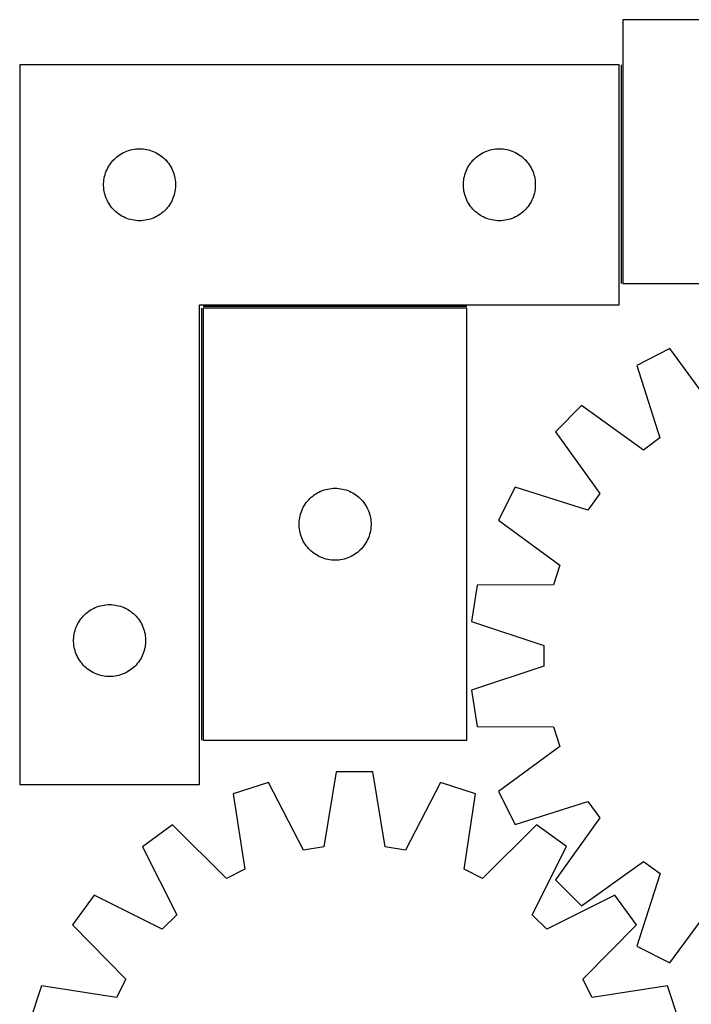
# Model space of a CAD drawing. Header units: millimetres. Extents: x 7 to 1493, y 7 to 2993.
# Tile 7 of 14: x 7 to 287, y 2583 to 2993. Entities that reach past the tile are written whole.
import ezdxf

# ---------------------------------------------------------------- set-up
doc = ezdxf.new("R2010")
doc.units = ezdxf.units.MM
doc.layers.add('COMMON', color=5, linetype='CONTINUOUS', true_color=0x0000ff)
doc.layers.add('CUT', color=7, linetype='CONTINUOUS', true_color=0x000000)

msp = doc.modelspace()

# ---------------------------------------------------------------- linework, layer by layer
at = {"layer": 'COMMON'}
for p, q in [((257.516195, 2974.665551), (257.516195, 2883.479278)), ((82.516195, 2873.16555), (82.516195, 2693.16555)), ((193.266196, 2873.915551), (83.266196, 2873.915551))]:
    msp.add_line(p, q, dxfattribs=at)
at = {"layer": 'CUT'}
for p, q in [((438.266196, 2993.479278), (258.266196, 2993.479278)), ((258.266196, 2993.479278), (258.266196, 2883.479278)), ((6.766195, 2974.665551), (6.766195, 2674.665551)), ((256.766195, 2974.665551), (6.766195, 2974.665551)), ((256.766195, 2874.665551), (256.766195, 2974.665551)), ((51.474914, 2938.701303), (52.204473, 2938.955082)), ((52.204473, 2938.955082), (52.946128, 2939.170967)), ((52.946128, 2939.170967), (53.697914, 2939.348386)), ((53.697914, 2939.348386), (54.457836, 2939.48687)), ((54.457836, 2939.48687), (55.22388, 2939.586049)), ((55.22388, 2939.586049), (55.994014, 2939.645663)), ((55.994014, 2939.645663), (56.766195, 2939.665551)), ((56.766195, 2939.665551), (57.538376, 2939.645663)), ((57.538376, 2939.645663), (58.30851, 2939.586049)), ((58.30851, 2939.586049), (59.074554, 2939.48687)), ((59.074554, 2939.48687), (59.834476, 2939.348386)), ((59.834476, 2939.348386), (60.586262, 2939.170967)), ((60.586262, 2939.170967), (61.327918, 2938.955082)), ((61.327918, 2938.955082), (62.057476, 2938.701303)), ((201.474914, 2938.701303), (202.204473, 2938.955082)), ((202.204473, 2938.955082), (202.946128, 2939.170967)), ((202.946128, 2939.170967), (203.697914, 2939.348386)), ((203.697914, 2939.348386), (204.457836, 2939.48687)), ((204.457836, 2939.48687), (205.22388, 2939.586049)), ((205.22388, 2939.586049), (205.994014, 2939.645663)), ((205.994014, 2939.645663), (206.766195, 2939.665551)), ((206.766195, 2939.665551), (207.538376, 2939.645663)), ((207.538376, 2939.645663), (208.30851, 2939.586049)), ((208.30851, 2939.586049), (209.074554, 2939.48687)), ((209.074554, 2939.48687), (209.834476, 2939.348386)), ((209.834476, 2939.348386), (210.586262, 2939.170967)), ((210.586262, 2939.170967), (211.327918, 2938.955082)), ((211.327918, 2938.955082), (212.057476, 2938.701303)), ((45.247988, 2934.274449), (45.757915, 2934.854651)), ((45.757915, 2934.854651), (46.297033, 2935.407834)), ((46.297033, 2935.407834), (46.863913, 2935.93253)), ((46.863913, 2935.93253), (47.457053, 2936.427348)), ((47.457053, 2936.427348), (48.074879, 2936.890976)), ((48.074879, 2936.890976), (48.715752, 2937.322185)), ((48.715752, 2937.322185), (49.377974, 2937.71983)), ((49.377974, 2937.71983), (50.059788, 2938.082857)), ((50.059788, 2938.082857), (50.759387, 2938.410305)), ((50.759387, 2938.410305), (51.474914, 2938.701303)), ((62.057476, 2938.701303), (62.773004, 2938.410305)), ((62.773004, 2938.410305), (63.472602, 2938.082857)), ((63.472602, 2938.082857), (64.154416, 2937.71983)), ((64.154416, 2937.71983), (64.816638, 2937.322185)), ((64.816638, 2937.322185), (65.457512, 2936.890976)), ((65.457512, 2936.890976), (66.075337, 2936.427348)), ((66.075337, 2936.427348), (66.668477, 2935.93253)), ((66.668477, 2935.93253), (67.235357, 2935.407834)), ((67.235357, 2935.407834), (67.774476, 2934.854651)), ((67.774476, 2934.854651), (68.284402, 2934.274449)), ((195.247988, 2934.274449), (195.757915, 2934.854651)), ((195.757915, 2934.854651), (196.297033, 2935.407834)), ((196.297033, 2935.407834), (196.863913, 2935.93253)), ((196.863913, 2935.93253), (197.457053, 2936.427348)), ((197.457053, 2936.427348), (198.074879, 2936.890976)), ((198.074879, 2936.890976), (198.715752, 2937.322185)), ((198.715752, 2937.322185), (199.377974, 2937.71983)), ((199.377974, 2937.71983), (200.059788, 2938.082857)), ((200.059788, 2938.082857), (200.759387, 2938.410305)), ((200.759387, 2938.410305), (201.474914, 2938.701303)), ((212.057476, 2938.701303), (212.773004, 2938.410305)), ((212.773004, 2938.410305), (213.472602, 2938.082857)), ((213.472602, 2938.082857), (214.154416, 2937.71983)), ((214.154416, 2937.71983), (214.816638, 2937.322185)), ((214.816638, 2937.322185), (215.457512, 2936.890976)), ((215.457512, 2936.890976), (216.075337, 2936.427348)), ((216.075337, 2936.427348), (216.668477, 2935.93253)), ((216.668477, 2935.93253), (217.235357, 2935.407834)), ((217.235357, 2935.407834), (217.774476, 2934.854651)), ((217.774476, 2934.854651), (218.284402, 2934.274449)), ((42.871336, 2930.31647), (43.180661, 2931.024267)), ((43.180661, 2931.024267), (43.526013, 2931.715202)), ((43.526013, 2931.715202), (43.906476, 2932.387443)), ((43.906476, 2932.387443), (44.32104, 2933.039207)), ((44.32104, 2933.039207), (44.768606, 2933.668765)), ((44.768606, 2933.668765), (45.247988, 2934.274449)), ((68.284402, 2934.274449), (68.763784, 2933.668765)), ((68.763784, 2933.668765), (69.21135, 2933.039207)), ((69.21135, 2933.039207), (69.625915, 2932.387443)), ((69.625915, 2932.387443), (70.006377, 2931.715202)), ((70.006377, 2931.715202), (70.351729, 2931.024267)), ((70.351729, 2931.024267), (70.661055, 2930.31647)), ((192.871336, 2930.31647), (193.180661, 2931.024267)), ((193.180661, 2931.024267), (193.526013, 2931.715202)), ((193.526013, 2931.715202), (193.906476, 2932.387443)), ((193.906476, 2932.387443), (194.32104, 2933.039207)), ((194.32104, 2933.039207), (194.768606, 2933.668765)), ((194.768606, 2933.668765), (195.247988, 2934.274449)), ((218.284402, 2934.274449), (218.763784, 2933.668765)), ((218.763784, 2933.668765), (219.21135, 2933.039207)), ((219.21135, 2933.039207), (219.625915, 2932.387443)), ((219.625915, 2932.387443), (220.006377, 2931.715202)), ((220.006377, 2931.715202), (220.351729, 2931.024267)), ((220.351729, 2931.024267), (220.661055, 2930.31647)), ((41.810932, 2925.823183), (41.890355, 2926.591527)), ((41.890355, 2926.591527), (42.009226, 2927.354763)), ((42.009226, 2927.354763), (42.16723, 2928.110867)), ((42.16723, 2928.110867), (42.363947, 2928.857836)), ((42.363947, 2928.857836), (42.598857, 2929.593687)), ((42.598857, 2929.593687), (42.871336, 2930.31647)), ((70.661055, 2930.31647), (70.933534, 2929.593687)), ((70.933534, 2929.593687), (71.168443, 2928.857836)), ((71.168443, 2928.857836), (71.365161, 2928.110867)), ((71.365161, 2928.110867), (71.523164, 2927.354763)), ((71.523164, 2927.354763), (71.642035, 2926.591527)), ((71.642035, 2926.591527), (71.721458, 2925.823183)), ((191.810932, 2925.823183), (191.890355, 2926.591527)), ((191.890355, 2926.591527), (192.009226, 2927.354763)), ((192.009226, 2927.354763), (192.16723, 2928.110867)), ((192.16723, 2928.110867), (192.363947, 2928.857836)), ((192.363947, 2928.857836), (192.598857, 2929.593687)), ((192.598857, 2929.593687), (192.871336, 2930.31647)), ((220.661055, 2930.31647), (220.933534, 2929.593687)), ((220.933534, 2929.593687), (221.168443, 2928.857836)), ((221.168443, 2928.857836), (221.365161, 2928.110867)), ((221.365161, 2928.110867), (221.523164, 2927.354763)), ((221.523164, 2927.354763), (221.642035, 2926.591527)), ((221.642035, 2926.591527), (221.721458, 2925.823183)), ((41.771168, 2925.05177), (41.810932, 2925.823183)), ((41.771168, 2924.279333), (41.771168, 2925.05177)), ((41.810932, 2923.507919), (41.771168, 2924.279333)), ((41.890355, 2922.739576), (41.810932, 2923.507919)), ((42.009226, 2921.97634), (41.890355, 2922.739576)), ((71.642035, 2922.739576), (71.523164, 2921.97634)), ((71.721458, 2923.507919), (71.642035, 2922.739576)), ((71.721458, 2925.823183), (71.761222, 2925.05177)), ((71.761222, 2924.279333), (71.721458, 2923.507919)), ((71.761222, 2925.05177), (71.761222, 2924.279333)), ((191.771168, 2925.05177), (191.810932, 2925.823183)), ((191.771168, 2924.279333), (191.771168, 2925.05177)), ((191.810932, 2923.507919), (191.771168, 2924.279333)), ((191.890355, 2922.739576), (191.810932, 2923.507919)), ((192.009226, 2921.97634), (191.890355, 2922.739576)), ((221.642035, 2922.739576), (221.523164, 2921.97634)), ((221.721458, 2923.507919), (221.642035, 2922.739576)), ((221.721458, 2925.823183), (221.761222, 2925.05177)), ((221.761222, 2924.279333), (221.721458, 2923.507919)), ((221.761222, 2925.05177), (221.761222, 2924.279333)), ((42.16723, 2921.220235), (42.009226, 2921.97634)), ((42.363947, 2920.473267), (42.16723, 2921.220235)), ((42.598857, 2919.737415), (42.363947, 2920.473267)), ((42.871336, 2919.014633), (42.598857, 2919.737415)), ((43.180661, 2918.306835), (42.871336, 2919.014633)), ((43.526013, 2917.6159), (43.180661, 2918.306835)), ((70.351729, 2918.306835), (70.006377, 2917.6159)), ((70.661055, 2919.014633), (70.351729, 2918.306835)), ((70.933534, 2919.737415), (70.661055, 2919.014633)), ((71.168443, 2920.473267), (70.933534, 2919.737415)), ((71.365161, 2921.220235), (71.168443, 2920.473267)), ((71.523164, 2921.97634), (71.365161, 2921.220235)), ((192.16723, 2921.220235), (192.009226, 2921.97634)), ((192.363947, 2920.473267), (192.16723, 2921.220235)), ((192.598857, 2919.737415), (192.363947, 2920.473267)), ((192.871336, 2919.014633), (192.598857, 2919.737415)), ((193.180661, 2918.306835), (192.871336, 2919.014633)), ((193.526013, 2917.6159), (193.180661, 2918.306835)), ((220.351729, 2918.306835), (220.006377, 2917.6159)), ((220.661055, 2919.014633), (220.351729, 2918.306835)), ((220.933534, 2919.737415), (220.661055, 2919.014633)), ((221.168443, 2920.473267), (220.933534, 2919.737415)), ((221.365161, 2921.220235), (221.168443, 2920.473267)), ((221.523164, 2921.97634), (221.365161, 2921.220235)), ((43.906476, 2916.943659), (43.526013, 2917.6159)), ((44.32104, 2916.291895), (43.906476, 2916.943659)), ((44.768606, 2915.662337), (44.32104, 2916.291895)), ((45.247988, 2915.056654), (44.768606, 2915.662337)), ((45.757915, 2914.476451), (45.247988, 2915.056654)), ((46.297033, 2913.923268), (45.757915, 2914.476451)), ((67.774476, 2914.476451), (67.235357, 2913.923268)), ((68.284402, 2915.056654), (67.774476, 2914.476451)), ((68.763784, 2915.662337), (68.284402, 2915.056654)), ((69.21135, 2916.291895), (68.763784, 2915.662337)), ((69.625915, 2916.943659), (69.21135, 2916.291895)), ((70.006377, 2917.6159), (69.625915, 2916.943659)), ((193.906476, 2916.943659), (193.526013, 2917.6159)), ((194.32104, 2916.291895), (193.906476, 2916.943659)), ((194.768606, 2915.662337), (194.32104, 2916.291895)), ((195.247988, 2915.056654), (194.768606, 2915.662337)), ((195.757915, 2914.476451), (195.247988, 2915.056654)), ((196.297033, 2913.923268), (195.757915, 2914.476451)), ((217.774476, 2914.476451), (217.235357, 2913.923268)), ((218.284402, 2915.056654), (217.774476, 2914.476451)), ((218.763784, 2915.662337), (218.284402, 2915.056654)), ((219.21135, 2916.291895), (218.763784, 2915.662337)), ((219.625915, 2916.943659), (219.21135, 2916.291895)), ((220.006377, 2917.6159), (219.625915, 2916.943659)), ((46.863913, 2913.398572), (46.297033, 2913.923268)), ((47.457053, 2912.903754), (46.863913, 2913.398572)), ((48.074879, 2912.440126), (47.457053, 2912.903754)), ((48.715752, 2912.008918), (48.074879, 2912.440126)), ((49.377974, 2911.611273), (48.715752, 2912.008918)), ((50.059788, 2911.248245), (49.377974, 2911.611273)), ((50.759387, 2910.920798), (50.059788, 2911.248245)), ((51.474914, 2910.629799), (50.759387, 2910.920798)), ((52.204473, 2910.37602), (51.474914, 2910.629799)), ((52.946128, 2910.160135), (52.204473, 2910.37602)), ((53.697914, 2909.982716), (52.946128, 2910.160135)), ((54.457836, 2909.844233), (53.697914, 2909.982716)), ((59.834476, 2909.982716), (59.074554, 2909.844233)), ((60.586262, 2910.160135), (59.834476, 2909.982716)), ((61.327918, 2910.37602), (60.586262, 2910.160135)), ((62.057476, 2910.629799), (61.327918, 2910.37602)), ((62.773004, 2910.920798), (62.057476, 2910.629799)), ((63.472602, 2911.248245), (62.773004, 2910.920798)), ((64.154416, 2911.611273), (63.472602, 2911.248245)), ((64.816638, 2912.008918), (64.154416, 2911.611273)), ((65.457512, 2912.440126), (64.816638, 2912.008918)), ((66.075337, 2912.903754), (65.457512, 2912.440126)), ((66.668477, 2913.398572), (66.075337, 2912.903754)), ((67.235357, 2913.923268), (66.668477, 2913.398572)), ((196.863913, 2913.398572), (196.297033, 2913.923268)), ((197.457053, 2912.903754), (196.863913, 2913.398572)), ((198.074879, 2912.440126), (197.457053, 2912.903754)), ((198.715752, 2912.008918), (198.074879, 2912.440126)), ((199.377974, 2911.611273), (198.715752, 2912.008918)), ((200.059788, 2911.248245), (199.377974, 2911.611273)), ((200.759387, 2910.920798), (200.059788, 2911.248245)), ((201.474914, 2910.629799), (200.759387, 2910.920798)), ((202.204473, 2910.37602), (201.474914, 2910.629799)), ((202.946128, 2910.160135), (202.204473, 2910.37602)), ((203.697914, 2909.982716), (202.946128, 2910.160135)), ((204.457836, 2909.844233), (203.697914, 2909.982716)), ((209.834476, 2909.982716), (209.074554, 2909.844233)), ((210.586262, 2910.160135), (209.834476, 2909.982716)), ((211.327918, 2910.37602), (210.586262, 2910.160135)), ((212.057476, 2910.629799), (211.327918, 2910.37602)), ((212.773004, 2910.920798), (212.057476, 2910.629799)), ((213.472602, 2911.248245), (212.773004, 2910.920798)), ((214.154416, 2911.611273), (213.472602, 2911.248245)), ((214.816638, 2912.008918), (214.154416, 2911.611273)), ((215.457512, 2912.440126), (214.816638, 2912.008918)), ((216.075337, 2912.903754), (215.457512, 2912.440126)), ((216.668477, 2913.398572), (216.075337, 2912.903754)), ((217.235357, 2913.923268), (216.668477, 2913.398572)), ((55.22388, 2909.745053), (54.457836, 2909.844233)), ((55.994014, 2909.68544), (55.22388, 2909.745053)), ((56.766195, 2909.665551), (55.994014, 2909.68544)), ((57.538376, 2909.68544), (56.766195, 2909.665551)), ((58.30851, 2909.745053), (57.538376, 2909.68544)), ((59.074554, 2909.844233), (58.30851, 2909.745053)), ((205.22388, 2909.745053), (204.457836, 2909.844233)), ((205.994014, 2909.68544), (205.22388, 2909.745053)), ((206.766195, 2909.665551), (205.994014, 2909.68544)), ((207.538376, 2909.68544), (206.766195, 2909.665551)), ((208.30851, 2909.745053), (207.538376, 2909.68544)), ((209.074554, 2909.844233), (208.30851, 2909.745053)), ((258.266196, 2883.479278), (438.266196, 2883.479278)), ((81.766195, 2674.665551), (81.766195, 2874.665551)), ((81.766195, 2874.665551), (256.766195, 2874.665551)), ((193.266196, 2873.16555), (83.266196, 2873.16555)), ((83.266196, 2873.16555), (83.266196, 2693.16555)), ((193.266196, 2693.16555), (193.266196, 2873.16555)), ((277.792399, 2856.365768), (264.083919, 2849.379488)), ((296.606685, 2830.772851), (277.792399, 2856.365768)), ((264.083919, 2849.379488), (273.735384, 2819.116904)), ((240.996925, 2832.602821), (230.118265, 2821.72232)), ((266.799021, 2814.076445), (240.996925, 2832.602821)), ((230.118265, 2821.72232), (248.649007, 2795.92336)), ((273.735384, 2819.116904), (266.799021, 2814.076445)), ((128.957054, 2794.927347), (129.57488, 2795.390975)), ((129.57488, 2795.390975), (130.215753, 2795.822184)), ((130.215753, 2795.822184), (130.877975, 2796.219829)), ((130.877975, 2796.219829), (131.559789, 2796.582856)), ((131.559789, 2796.582856), (132.259388, 2796.910304)), ((132.259388, 2796.910304), (132.974915, 2797.201302)), ((132.974915, 2797.201302), (133.704474, 2797.455081)), ((133.704474, 2797.455081), (134.446129, 2797.670966)), ((134.446129, 2797.670966), (135.197915, 2797.848385)), ((135.197915, 2797.848385), (135.957837, 2797.986869)), ((135.957837, 2797.986869), (136.723881, 2798.086048)), ((136.723881, 2798.086048), (137.494015, 2798.145662)), ((137.494015, 2798.145662), (138.266196, 2798.16555)), ((138.266196, 2798.16555), (139.038377, 2798.145662)), ((139.038377, 2798.145662), (139.808511, 2798.086048)), ((139.808511, 2798.086048), (140.574555, 2797.986869)), ((140.574555, 2797.986869), (141.334477, 2797.848385)), ((141.334477, 2797.848385), (142.086263, 2797.670966)), ((142.086263, 2797.670966), (142.827919, 2797.455081)), ((142.827919, 2797.455081), (143.557477, 2797.201302)), ((143.557477, 2797.201302), (144.273005, 2796.910304)), ((144.273005, 2796.910304), (144.972603, 2796.582856)), ((144.972603, 2796.582856), (145.654417, 2796.219829)), ((145.654417, 2796.219829), (146.316639, 2795.822184)), ((146.316639, 2795.822184), (146.957513, 2795.390975)), ((146.957513, 2795.390975), (147.575338, 2794.927347)), ((213.345505, 2798.632488), (206.361544, 2784.922826)), ((243.609721, 2788.986143), (213.345505, 2798.632488)), ((248.649007, 2795.92336), (243.609721, 2788.986143)), ((125.406477, 2790.887442), (125.821041, 2791.539206)), ((125.821041, 2791.539206), (126.268607, 2792.168764)), ((126.268607, 2792.168764), (126.747989, 2792.774448)), ((126.747989, 2792.774448), (127.257916, 2793.35465)), ((127.257916, 2793.35465), (127.797034, 2793.907833)), ((127.797034, 2793.907833), (128.363914, 2794.432529)), ((128.363914, 2794.432529), (128.957054, 2794.927347)), ((147.575338, 2794.927347), (148.168478, 2794.432529)), ((148.168478, 2794.432529), (148.735358, 2793.907833)), ((148.735358, 2793.907833), (149.274477, 2793.35465)), ((149.274477, 2793.35465), (149.784403, 2792.774448)), ((149.784403, 2792.774448), (150.263785, 2792.168764)), ((150.263785, 2792.168764), (150.711351, 2791.539206)), ((150.711351, 2791.539206), (151.125916, 2790.887442)), ((123.667231, 2786.610866), (123.863948, 2787.357835)), ((123.863948, 2787.357835), (124.098858, 2788.093686)), ((124.098858, 2788.093686), (124.371337, 2788.816469)), ((124.371337, 2788.816469), (124.680662, 2789.524266)), ((124.680662, 2789.524266), (125.026014, 2790.215201)), ((125.026014, 2790.215201), (125.406477, 2790.887442)), ((151.125916, 2790.887442), (151.506378, 2790.215201)), ((151.506378, 2790.215201), (151.85173, 2789.524266)), ((151.85173, 2789.524266), (152.161056, 2788.816469)), ((152.161056, 2788.816469), (152.433535, 2788.093686)), ((152.433535, 2788.093686), (152.668444, 2787.357835)), ((152.668444, 2787.357835), (152.865162, 2786.610866)), ((123.271169, 2783.551769), (123.310933, 2784.323182)), ((123.271169, 2782.779332), (123.271169, 2783.551769)), ((123.310933, 2782.007918), (123.271169, 2782.779332)), ((123.310933, 2784.323182), (123.390356, 2785.091526)), ((123.390356, 2785.091526), (123.509227, 2785.854762)), ((123.509227, 2785.854762), (123.667231, 2786.610866)), ((152.865162, 2786.610866), (153.023165, 2785.854762)), ((153.023165, 2785.854762), (153.142036, 2785.091526)), ((153.142036, 2785.091526), (153.221459, 2784.323182)), ((153.221459, 2784.323182), (153.261223, 2783.551769)), ((153.261223, 2782.779332), (153.221459, 2782.007918)), ((153.261223, 2783.551769), (153.261223, 2782.779332)), ((206.361544, 2784.922826), (231.957643, 2766.112871)), ((123.390356, 2781.239575), (123.310933, 2782.007918)), ((123.509227, 2780.476339), (123.390356, 2781.239575)), ((123.667231, 2779.720234), (123.509227, 2780.476339)), ((123.863948, 2778.973266), (123.667231, 2779.720234)), ((124.098858, 2778.237414), (123.863948, 2778.973266)), ((152.668444, 2778.973266), (152.433535, 2778.237414)), ((152.865162, 2779.720234), (152.668444, 2778.973266)), ((153.023165, 2780.476339), (152.865162, 2779.720234)), ((153.142036, 2781.239575), (153.023165, 2780.476339)), ((153.221459, 2782.007918), (153.142036, 2781.239575)), ((124.371337, 2777.514632), (124.098858, 2778.237414)), ((124.680662, 2776.806834), (124.371337, 2777.514632)), ((125.026014, 2776.115899), (124.680662, 2776.806834)), ((125.406477, 2775.443658), (125.026014, 2776.115899)), ((125.821041, 2774.791894), (125.406477, 2775.443658)), ((126.268607, 2774.162336), (125.821041, 2774.791894)), ((150.711351, 2774.791894), (150.263785, 2774.162336)), ((151.125916, 2775.443658), (150.711351, 2774.791894)), ((151.506378, 2776.115899), (151.125916, 2775.443658)), ((151.85173, 2776.806834), (151.506378, 2776.115899)), ((152.161056, 2777.514632), (151.85173, 2776.806834)), ((152.433535, 2778.237414), (152.161056, 2777.514632)), ((126.747989, 2773.556653), (126.268607, 2774.162336)), ((127.257916, 2772.97645), (126.747989, 2773.556653)), ((127.797034, 2772.423267), (127.257916, 2772.97645)), ((128.363914, 2771.898571), (127.797034, 2772.423267)), ((128.957054, 2771.403753), (128.363914, 2771.898571)), ((129.57488, 2770.940125), (128.957054, 2771.403753)), ((130.215753, 2770.508917), (129.57488, 2770.940125)), ((130.877975, 2770.111272), (130.215753, 2770.508917)), ((146.316639, 2770.508917), (145.654417, 2770.111272)), ((146.957513, 2770.940125), (146.316639, 2770.508917)), ((147.575338, 2771.403753), (146.957513, 2770.940125)), ((148.168478, 2771.898571), (147.575338, 2771.403753)), ((148.735358, 2772.423267), (148.168478, 2771.898571)), ((149.274477, 2772.97645), (148.735358, 2772.423267)), ((149.784403, 2773.556653), (149.274477, 2772.97645)), ((150.263785, 2774.162336), (149.784403, 2773.556653)), ((131.559789, 2769.748244), (130.877975, 2770.111272)), ((132.259388, 2769.420797), (131.559789, 2769.748244)), ((132.974915, 2769.129798), (132.259388, 2769.420797)), ((133.704474, 2768.876019), (132.974915, 2769.129798)), ((134.446129, 2768.660134), (133.704474, 2768.876019)), ((135.197915, 2768.482715), (134.446129, 2768.660134)), ((135.957837, 2768.344232), (135.197915, 2768.482715)), ((136.723881, 2768.245052), (135.957837, 2768.344232)), ((137.494015, 2768.185439), (136.723881, 2768.245052)), ((138.266196, 2768.16555), (137.494015, 2768.185439)), ((139.038377, 2768.185439), (138.266196, 2768.16555)), ((139.808511, 2768.245052), (139.038377, 2768.185439)), ((140.574555, 2768.344232), (139.808511, 2768.245052)), ((141.334477, 2768.482715), (140.574555, 2768.344232)), ((142.086263, 2768.660134), (141.334477, 2768.482715)), ((142.827919, 2768.876019), (142.086263, 2768.660134)), ((143.557477, 2769.129798), (142.827919, 2768.876019)), ((144.273005, 2769.420797), (143.557477, 2769.129798)), ((144.972603, 2769.748244), (144.273005, 2769.420797)), ((145.654417, 2770.111272), (144.972603, 2769.748244)), ((231.957643, 2766.112871), (229.308715, 2757.957961)), ((197.544851, 2757.780023), (195.139228, 2742.583197)), ((229.308715, 2757.957961), (197.544851, 2757.780023)), ((33.797033, 2745.407834), (34.363913, 2745.93253)), ((34.363913, 2745.93253), (34.957053, 2746.427348)), ((34.957053, 2746.427348), (35.574879, 2746.890976)), ((35.574879, 2746.890976), (36.215752, 2747.322185)), ((36.215752, 2747.322185), (36.877974, 2747.71983)), ((36.877974, 2747.71983), (37.559788, 2748.082857)), ((37.559788, 2748.082857), (38.259387, 2748.410305)), ((38.259387, 2748.410305), (38.974914, 2748.701303)), ((38.974914, 2748.701303), (39.704473, 2748.955082)), ((39.704473, 2748.955082), (40.446128, 2749.170967)), ((40.446128, 2749.170967), (41.197914, 2749.348386)), ((41.197914, 2749.348386), (41.957836, 2749.48687)), ((41.957836, 2749.48687), (42.72388, 2749.586049)), ((42.72388, 2749.586049), (43.494014, 2749.645663)), ((43.494014, 2749.645663), (44.266195, 2749.665551)), ((44.266195, 2749.665551), (45.038376, 2749.645663)), ((45.038376, 2749.645663), (45.80851, 2749.586049)), ((45.80851, 2749.586049), (46.574554, 2749.48687)), ((46.574554, 2749.48687), (47.334476, 2749.348386)), ((47.334476, 2749.348386), (48.086262, 2749.170967)), ((48.086262, 2749.170967), (48.827918, 2748.955082)), ((48.827918, 2748.955082), (49.557476, 2748.701303)), ((49.557476, 2748.701303), (50.273004, 2748.410305)), ((50.273004, 2748.410305), (50.972602, 2748.082857)), ((50.972602, 2748.082857), (51.654416, 2747.71983)), ((51.654416, 2747.71983), (52.316638, 2747.322185)), ((52.316638, 2747.322185), (52.957512, 2746.890976)), ((52.957512, 2746.890976), (53.575337, 2746.427348)), ((53.575337, 2746.427348), (54.168477, 2745.93253)), ((54.168477, 2745.93253), (54.735357, 2745.407834)), ((30.680661, 2741.024267), (31.026013, 2741.715202)), ((31.026013, 2741.715202), (31.406476, 2742.387443)), ((31.406476, 2742.387443), (31.82104, 2743.039207)), ((31.82104, 2743.039207), (32.268606, 2743.668765)), ((32.268606, 2743.668765), (32.747988, 2744.274449)), ((32.747988, 2744.274449), (33.257915, 2744.854651)), ((33.257915, 2744.854651), (33.797033, 2745.407834)), ((54.735357, 2745.407834), (55.274476, 2744.854651)), ((55.274476, 2744.854651), (55.784402, 2744.274449)), ((55.784402, 2744.274449), (56.263784, 2743.668765)), ((56.263784, 2743.668765), (56.71135, 2743.039207)), ((56.71135, 2743.039207), (57.125915, 2742.387443)), ((57.125915, 2742.387443), (57.506377, 2741.715202)), ((57.506377, 2741.715202), (57.851729, 2741.024267)), ((195.139228, 2742.583197), (225.295161, 2732.603496)), ((29.509226, 2737.354763), (29.66723, 2738.110867)), ((29.66723, 2738.110867), (29.863947, 2738.857836)), ((29.863947, 2738.857836), (30.098857, 2739.593687)), ((30.098857, 2739.593687), (30.371336, 2740.31647)), ((30.371336, 2740.31647), (30.680661, 2741.024267)), ((57.851729, 2741.024267), (58.161055, 2740.31647)), ((58.161055, 2740.31647), (58.433534, 2739.593687)), ((58.433534, 2739.593687), (58.668443, 2738.857836)), ((58.668443, 2738.857836), (58.865161, 2738.110867)), ((58.865161, 2738.110867), (59.023164, 2737.354763)), ((29.271168, 2735.05177), (29.310932, 2735.823183)), ((29.271168, 2734.279333), (29.271168, 2735.05177)), ((29.310932, 2733.507919), (29.271168, 2734.279333)), ((29.310932, 2735.823183), (29.390355, 2736.591527)), ((29.390355, 2732.739576), (29.310932, 2733.507919)), ((29.390355, 2736.591527), (29.509226, 2737.354763)), ((59.023164, 2737.354763), (59.142035, 2736.591527)), ((59.142035, 2736.591527), (59.221458, 2735.823183)), ((59.221458, 2733.507919), (59.142035, 2732.739576)), ((59.221458, 2735.823183), (59.261222, 2735.05177)), ((59.261222, 2734.279333), (59.221458, 2733.507919)), ((59.261222, 2735.05177), (59.261222, 2734.279333)), ((29.509226, 2731.97634), (29.390355, 2732.739576)), ((29.66723, 2731.220235), (29.509226, 2731.97634)), ((29.863947, 2730.473267), (29.66723, 2731.220235)), ((30.098857, 2729.737415), (29.863947, 2730.473267)), ((30.371336, 2729.014633), (30.098857, 2729.737415)), ((58.433534, 2729.737415), (58.161055, 2729.014633)), ((58.668443, 2730.473267), (58.433534, 2729.737415)), ((58.865161, 2731.220235), (58.668443, 2730.473267)), ((59.023164, 2731.97634), (58.865161, 2731.220235)), ((59.142035, 2732.739576), (59.023164, 2731.97634)), ((225.295161, 2732.603496), (225.295887, 2724.029153)), ((30.680661, 2728.306835), (30.371336, 2729.014633)), ((31.026013, 2727.6159), (30.680661, 2728.306835)), ((31.406476, 2726.943659), (31.026013, 2727.6159)), ((31.82104, 2726.291895), (31.406476, 2726.943659)), ((32.268606, 2725.662337), (31.82104, 2726.291895)), ((32.747988, 2725.056654), (32.268606, 2725.662337)), ((56.263784, 2725.662337), (55.784402, 2725.056654)), ((56.71135, 2726.291895), (56.263784, 2725.662337)), ((57.125915, 2726.943659), (56.71135, 2726.291895)), ((57.506377, 2727.6159), (57.125915, 2726.943659)), ((57.851729, 2728.306835), (57.506377, 2727.6159)), ((58.161055, 2729.014633), (57.851729, 2728.306835)), ((33.257915, 2724.476451), (32.747988, 2725.056654)), ((33.797033, 2723.923268), (33.257915, 2724.476451)), ((34.363913, 2723.398572), (33.797033, 2723.923268)), ((34.957053, 2722.903754), (34.363913, 2723.398572)), ((35.574879, 2722.440126), (34.957053, 2722.903754)), ((36.215752, 2722.008918), (35.574879, 2722.440126)), ((36.877974, 2721.611273), (36.215752, 2722.008918)), ((37.559788, 2721.248245), (36.877974, 2721.611273)), ((38.259387, 2720.920798), (37.559788, 2721.248245)), ((50.972602, 2721.248245), (50.273004, 2720.920798)), ((51.654416, 2721.611273), (50.972602, 2721.248245)), ((52.316638, 2722.008918), (51.654416, 2721.611273)), ((52.957512, 2722.440126), (52.316638, 2722.008918)), ((53.575337, 2722.903754), (52.957512, 2722.440126)), ((54.168477, 2723.398572), (53.575337, 2722.903754)), ((54.735357, 2723.923268), (54.168477, 2723.398572)), ((55.274476, 2724.476451), (54.735357, 2723.923268)), ((55.784402, 2725.056654), (55.274476, 2724.476451)), ((225.295887, 2724.029153), (195.141642, 2714.04435)), ((38.974914, 2720.629799), (38.259387, 2720.920798)), ((39.704473, 2720.37602), (38.974914, 2720.629799)), ((40.446128, 2720.160135), (39.704473, 2720.37602)), ((41.197914, 2719.982716), (40.446128, 2720.160135)), ((41.957836, 2719.844233), (41.197914, 2719.982716)), ((42.72388, 2719.745053), (41.957836, 2719.844233)), ((43.494014, 2719.68544), (42.72388, 2719.745053)), ((44.266195, 2719.665551), (43.494014, 2719.68544)), ((45.038376, 2719.68544), (44.266195, 2719.665551)), ((45.80851, 2719.745053), (45.038376, 2719.68544)), ((46.574554, 2719.844233), (45.80851, 2719.745053)), ((47.334476, 2719.982716), (46.574554, 2719.844233)), ((48.086262, 2720.160135), (47.334476, 2719.982716)), ((48.827918, 2720.37602), (48.086262, 2720.160135)), ((49.557476, 2720.629799), (48.827918, 2720.37602)), ((50.273004, 2720.920798), (49.557476, 2720.629799)), ((195.141642, 2714.04435), (197.549836, 2698.847931)), ((197.549836, 2698.847931), (229.31373, 2698.675367)), ((229.31373, 2698.675367), (231.964038, 2690.520906)), ((83.266196, 2693.16555), (193.266196, 2693.16555)), ((231.964038, 2690.520906), (206.371121, 2671.70662)), ((138.665812, 2679.976225), (133.524645, 2648.630681)), ((154.051862, 2679.976663), (138.665812, 2679.976225)), ((159.194813, 2648.631411), (154.051862, 2679.976663)), ((6.766195, 2674.665551), (81.766195, 2674.665551)), ((110.478452, 2675.510964), (95.845584, 2670.755997)), ((125.055904, 2647.289117), (110.478452, 2675.510964)), ((182.239476, 2675.513005), (167.66363, 2647.290329)), ((196.872615, 2670.75887), (182.239476, 2675.513005)), ((95.845584, 2670.755997), (100.642349, 2639.355904)), ((192.077636, 2639.358505), (196.872615, 2670.75887)), ((206.371121, 2671.70662), (213.357402, 2657.99814)), ((213.357402, 2657.99814), (243.619985, 2667.649605)), ((243.619985, 2667.649605), (248.660445, 2660.713242)), ((248.660445, 2660.713242), (230.134069, 2634.911146)), ((70.417653, 2657.798907), (57.970334, 2648.75486)), ((93.002664, 2635.463016), (70.417653, 2657.798907)), ((222.301283, 2657.803228), (199.717543, 2635.466052)), ((234.749117, 2648.759889), (222.301283, 2657.803228)), ((57.970334, 2648.75486), (72.235491, 2620.37388)), ((133.524645, 2648.630681), (125.055904, 2647.289117)), ((167.66363, 2647.290329), (159.194813, 2648.631411)), ((220.485574, 2620.378097), (234.749117, 2648.759889)), ((100.642349, 2639.355904), (93.002664, 2635.463016)), ((199.717543, 2635.466052), (192.077636, 2639.358505)), ((241.014569, 2624.032486), (266.81353, 2642.563228)), ((266.81353, 2642.563228), (273.750746, 2637.523942)), ((273.750746, 2637.523942), (264.104401, 2607.259725)), ((230.134069, 2634.911146), (241.014569, 2624.032486)), ((37.790895, 2628.574273), (28.747556, 2616.12644)), ((66.172687, 2614.310731), (37.790895, 2628.574273)), ((254.929703, 2628.58045), (226.548723, 2614.315293)), ((263.973751, 2616.133131), (254.929703, 2628.58045)), ((277.814063, 2600.275765), (296.624019, 2625.871864)), ((72.235491, 2620.37388), (66.172687, 2614.310731)), ((226.548723, 2614.315293), (220.485574, 2620.378097)), ((28.747556, 2616.12644), (51.084732, 2593.5427)), ((241.63786, 2593.54812), (263.973751, 2616.133131)), ((264.104401, 2607.259725), (277.814063, 2600.275765)), ((15.791914, 2590.697772), (11.037779, 2576.064633)), ((47.192279, 2585.902793), (15.791914, 2590.697772)), ((51.084732, 2593.5427), (47.192279, 2585.902793)), ((245.530748, 2585.908435), (241.63786, 2593.54812)), ((276.93084, 2590.7052), (245.530748, 2585.908435)), ((281.685807, 2576.072332), (276.93084, 2590.7052))]:
    msp.add_line(p, q, dxfattribs=at)

doc.saveas('drawing.dxf')
